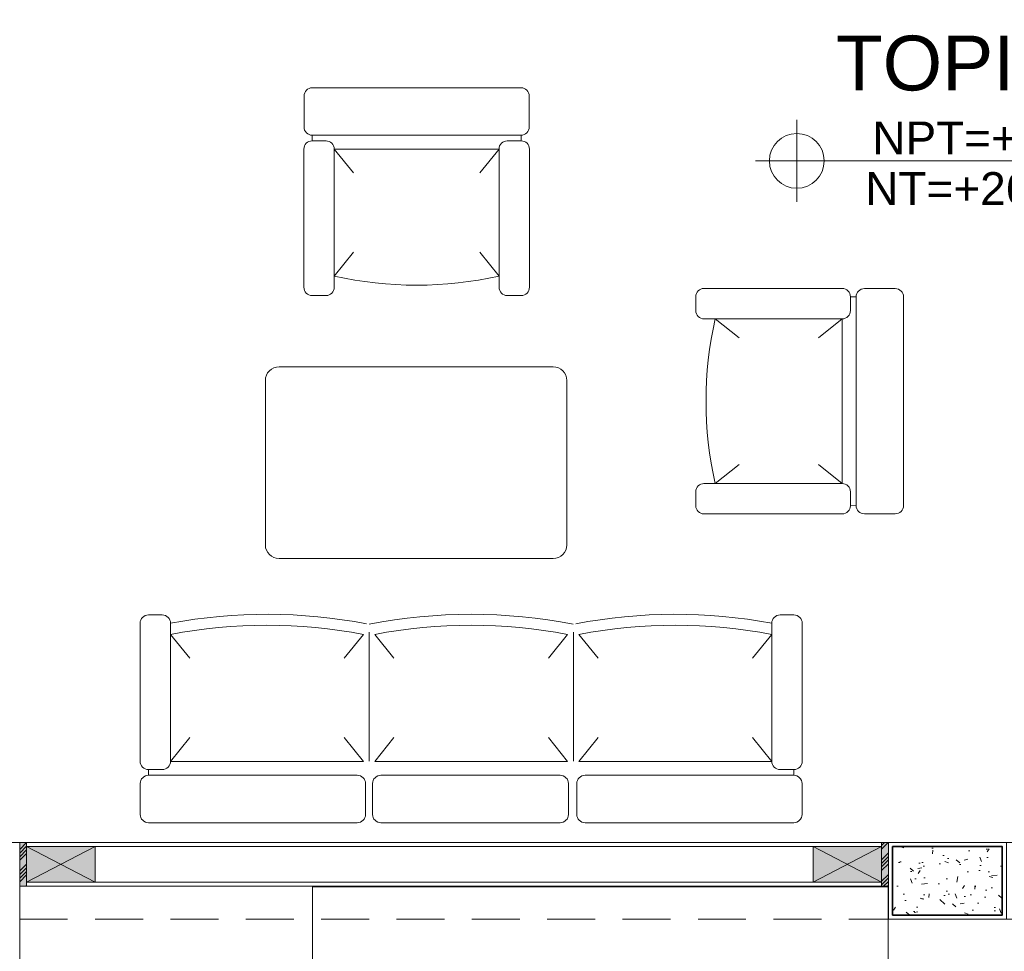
# Model space of a CAD drawing. Header units: millimetres. Extents: x -8931983 to 9630244, y 4 to 18563053.
# Tile 63 of 256: x 349135.56 to 349139.15, y 9281948.21 to 9281951.61. Entities that reach past the tile are written whole.
import ezdxf

# ---------------------------------------------------------------- set-up
doc = ezdxf.new("R2010")
doc.units = ezdxf.units.MM
doc.linetypes.add('CONTINUA', pattern=[0])
doc.linetypes.add('DASHED2', pattern=[0.375, 0.25, -0.125])
for name, color, linetype, lineweight in [('.', 7, 'Continuous', 0), ('0_PROYECCIONES 1', 1, 'DASHED2', 0), ('COLUMNAS', 3, 'Continuous', 35), ('COLUMNETAS TOP', 253, 'Continuous', 0), ('G-ANNO-DIMS', 7, 'Continuous', 5), ('JUNTAS DE DILATACIÓN', 160, 'CONTINUA', 9), ('MURO', 133, 'Continuous', 15), ('TARRAJEO', 32, 'Continuous', 0), ('TEXTO AMBIENTES', 7, 'Continuous', 30)]:
    doc.layers.add(name, color=color, linetype=linetype, lineweight=lineweight)
doc.layers.add('0_COLUMNA ACHURADO', color=250, linetype='Continuous', lineweight=0, true_color=0x363636)
doc.layers.add('LMOBILIARIO', color=252, linetype='Continuous', lineweight=5, true_color=0x898989)
doc.styles.add('Arial_1', font='arial.ttf', dxfattribs={"height": 0.15})

# ---------------------------------------------------------------- blocks, each defined once
blk = doc.blocks.new('columnas topico y donaciones')
at = {"layer": '0_COLUMNA ACHURADO'}
h = blk.add_hatch(dxfattribs=at)
h.set_pattern_fill('AR-CONC', color=256, scale=0.00088, angle=90.00000000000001)
h.set_pattern_definition([(140, (0, 0), (0.0140263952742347, 0.1603225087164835), [0.016764, -0.184404]), (85.00000000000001, (0, 0), (-0.1681300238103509, -0.0310142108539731), [0.0134112, -0.1475237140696]), (190.4514447, (0.00116886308, 0.01336016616), (-0.1541036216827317, 0.1293082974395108), [0.014247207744, -0.156719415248]), (136.1842, (-0.044704, 0), (0.0369972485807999, 0.2385495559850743), [0.025146, -0.2766059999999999]), (186.63555761, (-0.04162092, 0.019879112), (-0.2177349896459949, 0.2089156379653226), [0.0213708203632, -0.2350793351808]), (81.18415117, (-0.044704, 0), (-0.2177349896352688, 0.2089156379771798), [0.0201167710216, -0.2212845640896]), (111, (-0.033528, 0.022352), (0.0899933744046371, 0.1334206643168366), [0.016764, -0.184404]), (56.00000000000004, (-0.033528, 0.022352), (-0.1620854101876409, 0.0543857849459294), [0.0134112, -0.1475232]), (161.451445, (-0.026028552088, 0.033470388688), (-0.0720920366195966, 0.1878064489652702), [0.014247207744, -0.1567191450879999]), (127.5, (0, 0), (-0.0744084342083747, 0.0027179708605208), [0, -0.14573504, 0, -0.1497584, 0, -0.148082]), (97.5, (0, 0), (-0.0881589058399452, 0.0588013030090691), [0, -0.08538464, 0, -0.14238224, 0, -0.0564388]), (57.50000000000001, (0, -0.04984496), (0.0050412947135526, 0.1193197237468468), [0, -0.05588, 0, -0.1743456, 0, -0.2313432]), (47.5, (0, -0.07219696), (-0.0223753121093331, 0.1303536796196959), [0, -0.072644, 0, -0.11578336, 0, -0.1642872])])
h.paths.add_polyline_path([(-3.849999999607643, 5.549999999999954), (-3.449999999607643, 5.549999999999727), (-3.449999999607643, 5.799999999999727), (-3.849999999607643, 5.799999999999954)])
at = {"layer": 'COLUMNAS', "color": 6}
blk.add_lwpolyline([(-3.849999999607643, 5.549999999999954), (-3.449999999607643, 5.549999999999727), (-3.449999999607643, 5.799999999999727), (-3.849999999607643, 5.799999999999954)], close=True, dxfattribs=at)
at = {"layer": 'TARRAJEO'}
for points in [[(-7.034999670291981, 5.384999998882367), (-7.034999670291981, 5.814999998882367), (-7.314999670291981, 5.814999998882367), (-7.314999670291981, 5.384999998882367)], [(-3.864999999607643, 5.534999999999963), (-3.434999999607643, 5.534999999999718), (-3.434999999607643, 5.814999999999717), (-3.864999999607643, 5.814999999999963)]]:
    blk.add_lwpolyline(points, close=True, dxfattribs=at)
blk = doc.blocks.new('Cotas de elevación - M_Cota de elevación - Destino rellenado-517392-Nivel 1')
at = {"layer": 'G-ANNO-DIMS'}
for p, q in [((0, -0.0015), (0, 0.0015)), ((-0.0015, 0), (0.013, 0))]:
    blk.add_line(p, q, dxfattribs=at)
blk.add_circle((0, 0), 0.001, dxfattribs=at)
blk = doc.blocks.new('GHE-BANH')
for p, q in [((-300.6032663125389, -33.58979871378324), (-230.6713910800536, -120.4661918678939)), ((300.6032663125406, -33.58979871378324), (230.6713910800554, -120.4661918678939)), ((-300.6032663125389, -496.8718135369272), (-230.6713910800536, -409.9954203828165)), ((300.6032663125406, -496.8718135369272), (230.6713910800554, -409.9954203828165)), ((-300.6032663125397, -496.8718135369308), (300.6032663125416, -496.8718135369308)), ((-381.4707439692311, -526.8718135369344), (-380.8835939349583, -547.6970650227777)), ((381.4707439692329, -526.8718135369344), (380.8835939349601, -547.6970650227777))]:
    blk.add_line(p, q)
for points in [[(-411.4707439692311, -496.8718135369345), (-411.4707439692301, 7.494021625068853, -0.4142135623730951), (-381.4707439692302, 37.49402162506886), (-330.6032663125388, 37.49402162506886, -0.4142135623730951), (-300.6032663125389, 7.494021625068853), (-300.6032663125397, -496.8718135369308, -0.4142135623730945), (-330.6032663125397, -526.8718135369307), (-381.4707439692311, -526.8718135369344, -0.4142135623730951)], [(411.4707439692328, -496.8718135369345), (411.470743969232, 7.494021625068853, 0.4142135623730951), (381.470743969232, 37.49402162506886), (330.6032663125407, 37.49402162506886, 0.4142135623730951), (300.6032663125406, 7.494021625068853), (300.6032663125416, -496.8718135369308, 0.4142135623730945), (330.6032663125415, -526.8718135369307), (381.4707439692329, -526.8718135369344, 0.4142135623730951)], [(-410.8835939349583, -577.6970650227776), (-410.8835939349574, -690.6131999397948, 0.4142135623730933), (-380.8835939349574, -720.6131999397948), (380.8835939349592, -720.6131999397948, 0.4142135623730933), (410.8835939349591, -690.6131999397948), (410.8835939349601, -577.6970650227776, 0.4142135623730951), (380.8835939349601, -547.6970650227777), (-380.8835939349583, -547.6970650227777, 0.4142135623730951)]]:
    blk.add_lwpolyline(points, format="xyb", close=True)
blk.add_arc((9.095e-13, -1361.880716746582), 1361.880716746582, 77.24828818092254, 102.7517118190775)
blk = doc.blocks.new('SALOND')
for p, q in [((-1175.482973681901, -193.741386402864), (-1174.895823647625, -172.9161349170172)), ((1180.153506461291, -193.741386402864), (1179.566356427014, -172.9161349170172)), ((-390.6544862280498, -223.741386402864), (-1094.61549602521, -223.741386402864)), ((-1094.61549602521, -223.7413864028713), (-1024.683620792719, -310.617779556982)), ((-390.6544862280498, -223.7413864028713), (-460.5863614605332, -310.617779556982)), ((-349.6452385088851, -223.741386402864), (354.3157712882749, -223.741386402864)), ((-349.6452385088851, -223.7413864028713), (-279.7133632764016, -310.617779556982)), ((-349.6452385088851, -223.7413864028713), (-279.7133632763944, -310.617779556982)), ((354.3157712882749, -223.7413864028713), (284.3838960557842, -310.617779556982)), ((395.3250190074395, -223.741386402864), (1099.286028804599, -223.741386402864)), ((395.3250190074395, -223.7413864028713), (465.256894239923, -310.617779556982)), ((1099.286028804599, -223.7413864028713), (1029.354153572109, -310.617779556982)), ((-1094.61549602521, -687.0234012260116), (-1024.683620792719, -600.1470080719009)), ((-390.6544862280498, -687.0234012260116), (-460.5863614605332, -600.1470080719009)), ((-349.6452385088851, -687.0234012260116), (-279.7133632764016, -600.1470080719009)), ((354.3157712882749, -687.0234012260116), (284.3838960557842, -600.1470080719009)), ((395.3250190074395, -687.0234012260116), (465.256894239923, -600.1470080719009)), ((1099.286028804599, -687.0234012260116), (1029.354153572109, -600.1470080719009))]:
    blk.add_line(p, q)
for points in [[(-383.1286357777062, -142.9161349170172), (-383.1286357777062, -30, 0.4142135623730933), (-413.1286357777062, 0), (-1174.895823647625, 0, 0.4142135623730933), (-1204.895823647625, -30), (-1204.895823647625, -142.9161349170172, 0.4142135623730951), (-1174.895823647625, -172.9161349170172), (-413.1286357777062, -172.9161349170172, 0.4142135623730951)], [(-357.1710889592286, -142.9161349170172), (-357.1710889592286, -30, -0.4142135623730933), (-327.1710889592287, 0), (327.1710889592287, 0, -0.4142135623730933), (357.1710889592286, -30), (357.1710889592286, -142.9161349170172, -0.4142135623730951), (327.1710889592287, -172.9161349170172), (-327.1710889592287, -172.9161349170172, -0.4142135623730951)], [(387.799168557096, -142.9161349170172), (387.799168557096, -30, -0.4142135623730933), (417.7991685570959, 0), (1179.566356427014, 0, -0.4142135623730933), (1209.566356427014, -30), (1209.566356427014, -142.9161349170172, -0.4142135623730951), (1179.566356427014, -172.9161349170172), (417.7991685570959, -172.9161349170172, -0.4142135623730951)], [(-1205.482973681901, -223.741386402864), (-1205.482973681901, -728.1072215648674, 0.4142135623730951), (-1175.482973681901, -758.1072215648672), (-1124.615496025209, -758.1072215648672, 0.4142135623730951), (-1094.61549602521, -728.1072215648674), (-1094.61549602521, -223.741386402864, 0.4142135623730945), (-1124.615496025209, -193.741386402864), (-1175.482973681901, -193.741386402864, 0.4142135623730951)], [(1210.153506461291, -223.741386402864), (1210.153506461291, -728.1072215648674, -0.4142135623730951), (1180.153506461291, -758.1072215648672), (1129.286028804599, -758.1072215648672, -0.4142135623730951), (1099.286028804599, -728.1072215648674), (1099.286028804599, -223.741386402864, -0.4142135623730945), (1129.286028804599, -193.741386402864), (1180.153506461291, -193.741386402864, -0.4142135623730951)]]:
    blk.add_lwpolyline(points, format="xyb", close=True)
for points in [[(-369.3266006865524, -224.5059718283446), (-369.3266006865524, -695.12862784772)], [(375.6436568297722, -224.5059718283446), (375.6436568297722, -695.12862784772)]]:
    blk.add_lwpolyline(points)
for centre, radius, start, end in [((-742.6349911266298, 1140.34690094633), 1860.960100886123, 259.0974468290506, 280.9025531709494), ((2.335266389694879, 1140.34690094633), 1860.960100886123, 259.0974468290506, 280.9025531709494), ((747.3055239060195, 1140.34690094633), 1860.960100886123, 259.0974468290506, 280.9025531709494), ((-742.6349911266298, 1160.346900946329), 1920.960100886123, 259.4419544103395, 280.9025531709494), ((2.335266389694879, 1160.346900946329), 1920.960100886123, 258.8191947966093, 281.1808052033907), ((747.3055239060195, 1160.346900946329), 1920.960100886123, 259.0974468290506, 280.5580455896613)]:
    blk.add_arc(centre, radius, start, end)
blk = doc.blocks.new('edf 2 pg bloque')
at = {"layer": '.', "true_color": 0xadddf7, "transparency": 33554572}
h = blk.add_hatch(color=141, dxfattribs=at)
h.dxf.hatch_style = 1
h.paths.add_polyline_path([(-7.024999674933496, -5.50000000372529), (-7.049999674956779, -5.50000000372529), (-7.049999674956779, -5.660000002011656), (-7.024999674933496, -5.660000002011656)])
h = blk.add_hatch(color=141, dxfattribs=at)
h.dxf.hatch_style = 1
h.paths.add_polyline_path([(-3.879999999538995, -5.5), (-3.904999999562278, -5.5), (-3.904999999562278, -5.659999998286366), (-3.879999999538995, -5.659999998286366)])
at = {"layer": 'COLUMNETAS TOP', "true_color": 0xc0c0c0}
for points in [[(-7.024999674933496, -5.515000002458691), (-6.774999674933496, -5.515000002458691), (-6.774999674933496, -5.645000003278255), (-7.024999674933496, -5.645000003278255)], [(-3.904999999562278, -5.514999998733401), (-4.154999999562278, -5.514999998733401), (-4.154999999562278, -5.644999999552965), (-3.904999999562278, -5.644999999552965)]]:
    blk.add_hatch(color=9, dxfattribs=at).paths.add_polyline_path(points)
at = {"layer": 'JUNTAS DE DILATACIÓN'}
h = blk.add_hatch(dxfattribs=at)
h.set_pattern_fill('ANSI34', color=256, scale=0.0029, angle=0.0939636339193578)
h.set_pattern_definition([(45.09396363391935, (-5593.695869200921, -1538.641894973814), (-0.0391281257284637, 0.0389999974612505), []), (45.09396363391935, (-5593.68284784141, -1538.64187362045), (-0.0391281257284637, 0.0389999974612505), []), (45.09396363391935, (-5593.669826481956, -1538.641852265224), (-0.0391281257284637, 0.0389999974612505), []), (45.09396363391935, (-5593.656805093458, -1538.641830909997), (-0.0391281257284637, 0.0389999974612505), [])])
h.paths.add_polyline_path([(-7.049999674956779, -5.50000000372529), (-7.024999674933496, -5.50000000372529), (-7.024999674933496, -5.660000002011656), (-7.049999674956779, -5.660000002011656)])
h = blk.add_hatch(dxfattribs=at)
h.set_pattern_fill('ANSI34', color=256, scale=0.0029, angle=0.0939636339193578)
h.set_pattern_definition([(45.09396363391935, (-5590.825869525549, -1538.641894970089), (-0.0391281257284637, 0.0389999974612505), []), (45.09396363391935, (-5590.812848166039, -1538.641873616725), (-0.0391281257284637, 0.0389999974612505), []), (45.09396363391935, (-5590.799826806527, -1538.641852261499), (-0.0391281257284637, 0.0389999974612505), []), (45.09396363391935, (-5590.786805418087, -1538.641830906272), (-0.0391281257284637, 0.0389999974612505), [])])
h.paths.add_polyline_path([(-3.879999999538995, -5.5), (-3.904999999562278, -5.5), (-3.904999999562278, -5.659999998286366), (-3.879999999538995, -5.659999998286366)])
at = {"layer": '0_PROYECCIONES 1', "ltscale": 0.7, "elevation": 726.0150417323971}
blk.add_lwpolyline([(-0.2799999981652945, -5.779999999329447), (-0.2799999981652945, -5.500000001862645), (-7.049999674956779, -5.499999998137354), (-7.049999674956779, -5.779999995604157)], close=True, dxfattribs=at)
at = {"layer": 'COLUMNETAS TOP'}
for p, q in [((-6.774999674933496, -5.515000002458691, 705.4664041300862), (-7.024999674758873, -5.645000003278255, 705.4664041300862)), ((-7.024999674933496, -5.515000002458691, 705.4664041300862), (-6.774999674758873, -5.645000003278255, 705.4664041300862)), ((-4.154999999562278, -5.514999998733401, 726.0150417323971), (-3.904999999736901, -5.644999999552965, 726.0150417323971)), ((-3.904999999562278, -5.514999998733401, 726.0150417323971), (-4.154999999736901, -5.644999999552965, 726.0150417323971))]:
    blk.add_line(p, q, dxfattribs=at)
for points, elevation in [([(-7.024999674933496, -5.515000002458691), (-6.774999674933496, -5.515000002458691), (-6.774999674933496, -5.645000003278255), (-7.024999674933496, -5.645000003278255)], 705.4664041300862), ([(-3.904999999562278, -5.514999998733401), (-4.154999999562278, -5.514999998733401), (-4.154999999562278, -5.644999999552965), (-3.904999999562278, -5.644999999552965)], 726.0150417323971)]:
    blk.add_lwpolyline(points, close=True, dxfattribs=dict(at, elevation=elevation))
at = {"layer": 'JUNTAS DE DILATACIÓN'}
for points, elevation in [([(-7.049999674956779, -5.50000000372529), (-7.024999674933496, -5.50000000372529), (-7.024999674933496, -5.660000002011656), (-7.049999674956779, -5.660000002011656)], 705.4664041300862), ([(-3.879999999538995, -5.5), (-3.904999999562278, -5.5), (-3.904999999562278, -5.659999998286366), (-3.879999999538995, -5.659999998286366)], 726.0150417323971)]:
    blk.add_lwpolyline(points, close=True, dxfattribs=dict(at, elevation=elevation))
at = {"layer": 'LMOBILIARIO', "lineweight": 0, "elevation": 989.4740417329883}
blk.add_lwpolyline([(-6.153638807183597, -3.813690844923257), (-6.153638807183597, -4.413690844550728, 0.4142135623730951), (-6.103638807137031, -4.463690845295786), (-5.103638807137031, -4.463690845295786, 0.4142135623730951), (-5.053638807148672, -4.413690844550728), (-5.053638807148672, -3.813690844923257, 0.4142135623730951), (-5.103638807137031, -3.763690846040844), (-6.103638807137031, -3.763690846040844, 0.4142135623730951)], format="xyb", close=True, dxfattribs=at)
at = {"layer": 'LMOBILIARIO', "lineweight": 0, "elevation": 726.0150417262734}
blk.add_lwpolyline([(-5.981441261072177, -6.262339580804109), (-3.88107484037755, -6.262339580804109), (-3.88107484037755, -5.662339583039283), (-5.981441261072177, -5.662339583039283)], close=True, dxfattribs=at)
at = {"layer": 'MURO'}
for p, q in [((-4.154999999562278, -5.515000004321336, 726.0150417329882), (-6.774999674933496, -5.515000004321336, 726.0150417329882)), ((-4.154999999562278, -5.6450000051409, 726.0150417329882), (-6.774999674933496, -5.645000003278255, 726.0150417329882))]:
    blk.add_line(p, q, dxfattribs=at)
at = {"layer": 'TARRAJEO'}
for p, q in [((-3.904999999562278, -5.5, 726.0150417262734), (-7.049999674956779, -5.50000000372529, 726.0150417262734)), ((-3.904999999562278, -5.660000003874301, 726.0150417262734), (-7.049999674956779, -5.660000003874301, 726.0150417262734))]:
    blk.add_line(p, q, dxfattribs=at)
at = {"layer": 'LMOBILIARIO', "lineweight": 0, "yscale": 0.001, "zscale": 0.001}
for name, p, xscale, rotation in [('GHE-BANH', (-5.601687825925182, -3.465807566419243, 989.4740417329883), 0.001, 180), ('GHE-BANH', (-4.545896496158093, -3.889064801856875, 726.0150417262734), 0.001, 89.99999999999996), ('SALOND', (-5.405136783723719, -5.427634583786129, 989.4740417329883), -0.001, 180)]:
    blk.add_blockref(name, p, dxfattribs=dict(at, xscale=xscale, rotation=rotation))
at = {"layer": 'TARRAJEO', "color": 6}
blk.add_blockref('columnas topico y donaciones', (-0.0149999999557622, -11.31499999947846, 726.0150417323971), dxfattribs=at)
at = {"layer": 'TEXTO AMBIENTES', "xscale": 99.99999999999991, "yscale": 99.99999999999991, "zscale": 99.99999999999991}
blk.add_blockref('Cotas de elevación - M_Cota de elevación - Destino rellenado-517392-Nivel 1', (-4.214740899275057, -3.011734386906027, 726.0150417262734), dxfattribs=at)
at = {"layer": 'TEXTO AMBIENTES', "insert": (-4.509220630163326, -2.554648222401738, 726.0150417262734), "char_height": 0.2, "width": 1.945297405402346, "attachment_point": 1, "style": 'Arial_1'}
blk.add_mtext('\\pxqc;TOPICO', dxfattribs=at)
at = {"layer": 'TEXTO AMBIENTES', "char_height": 0.12, "width": 0.9021418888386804, "attachment_point": 1, "line_spacing_factor": 0.9417779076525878, "style": 'Arial_1'}
for s, insert in [('NPT=+0.15', (-3.93902128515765, -2.868338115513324, 726.0150417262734)), ('NT=+260.50', (-3.96484325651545, -3.052959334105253, 726.0150417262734))]:
    blk.add_mtext(s, dxfattribs=dict(at, insert=insert))

msp = doc.modelspace()

# ---------------------------------------------------------------- hatches: boundary and pattern name
at = {"layer": '.', "true_color": 0x939598, "transparency": 33554559}
h = msp.add_hatch(dxfattribs=at)
h.set_pattern_fill('AR-SAND', color=252, scale=0.0087, angle=-90.00000000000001)
h.set_pattern_definition([(307.5, (0, 0), (0.4257895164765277, 0.0139202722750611), [0, -0.3358895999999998, 0, -0.3756659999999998, 0, -0.3590924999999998]), (277.5, (0, 0), (0.6236378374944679, -0.3910852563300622), [0, -0.1812035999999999, 0, -0.3027425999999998, 0, -0.1160144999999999]), (237.5, (0, 0.2718053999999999), (0.0012503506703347, -0.6881633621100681), [0, -0.1104899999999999, 0, -0.3977639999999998, 0, -0.5193029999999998]), (227.5, (0, 0.2718053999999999), (0.193948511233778, -0.6642941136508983), [0, -0.055245, 0, -0.2607563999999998, 0, -0.2983229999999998])])
edge = h.paths.add_edge_path()
edge.add_line((349130.3852684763, 9281921.531407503), (349130.3847586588, 9281920.381407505))
edge.add_line((349130.3847586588, 9281920.381407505), (349135.0647586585, 9281920.381407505))
edge.add_line((349135.0647586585, 9281920.381407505), (349135.0647485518, 9281921.531407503))
edge.add_arc((349138.0647485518, 9281921.531407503), 2.99999999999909, 89.99999999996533, 179.9999999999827, ccw=False)
edge.add_line((349138.0647485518, 9281924.531407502), (349138.9403453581, 9281924.531407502))
edge.add_arc((349138.9403496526, 9281921.531411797), 2.999995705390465, 8.202094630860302e-05, 90.0000820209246, ccw=False)
edge.add_line((349141.940345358, 9281921.531416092), (349141.9403554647, 9281918.001386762))
edge.add_line((349141.9403554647, 9281918.00138676), (349156.758601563, 9281918.00138676))
edge.add_line((349156.758601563, 9281918.00138676), (349156.758601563, 9281921.00138676))
edge.add_arc((349158.758601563, 9281921.00138676), 2, 90, 180, ccw=False)
edge.add_line((349158.758601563, 9281923.00138676), (349161.0004021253, 9281923.00138676))
edge.add_line((349161.0004021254, 9281923.001386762), (349161.0004021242, 9281955.074472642))
edge.add_line((349161.0004021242, 9281955.074472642), (349146.6847117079, 9281955.074472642))
edge.add_line((349146.6847117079, 9281955.074472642), (349146.6847117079, 9281941.899472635))
edge.add_line((349146.6847117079, 9281941.899472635), (349151.8257897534, 9281941.899472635))
edge.add_arc((349151.8257897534, 9281938.874472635), 3.024999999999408, -0.004437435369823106, 89.99999999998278, ccw=False)
edge.add_line((349154.8507897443, 9281938.874238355), (349154.8502452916, 9281931.844312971))
edge.add_arc((349151.8502447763, 9281931.84454584), 3.000000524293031, 269.99998998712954, 359.99555255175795, ccw=False)
edge.add_line((349151.8502442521, 9281928.844545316), (349151.0596959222, 9281928.844578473))
edge.add_line((349151.0596959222, 9281928.844578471), (349137.7847586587, 9281928.844545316))
edge.add_arc((349137.7847586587, 9281921.444545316), 7.399999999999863, 89.99999999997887, 180.0000000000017)

# ---------------------------------------------------------------- next in the draw order: block references
at = {"lineweight": 5}
msp.add_blockref('edf 2 pg bloque', (349142.6096963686, 9281954.10451949, -726.0150417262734), dxfattribs=at)

doc.saveas('drawing.dxf')
